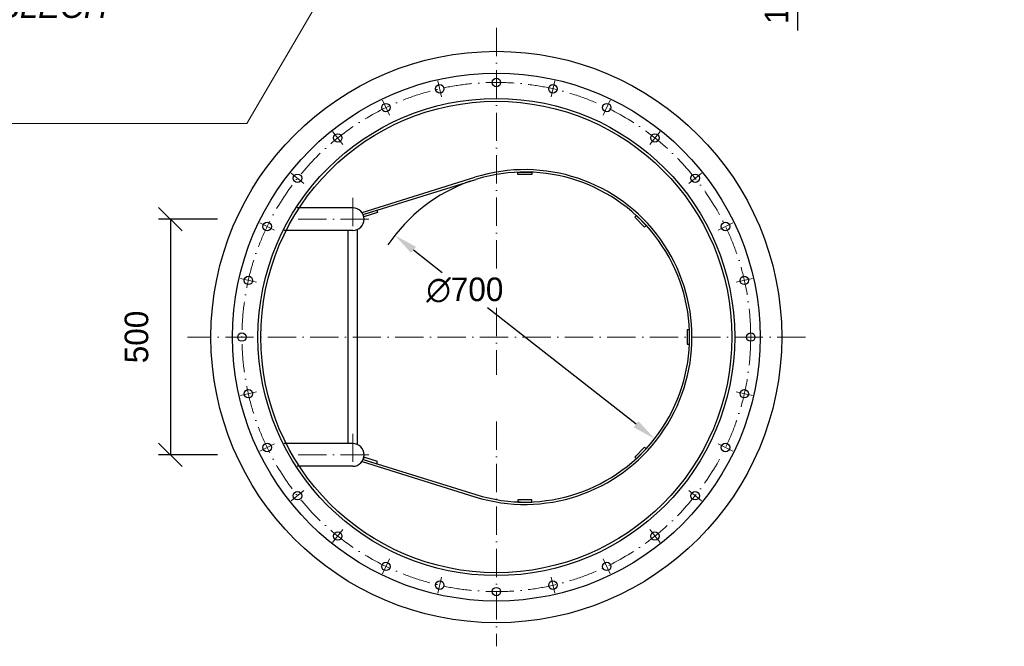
# Model space of a CAD drawing. Header units: millimetres. Extents: x -57642 to 5082813, y -177084 to 58112.
# Tile 8 of 256: x 80386 to 82476, y -175807 to -174477. Entities that reach past the tile are written whole.
import ezdxf

# ---------------------------------------------------------------- set-up
doc = ezdxf.new("R2010")
doc.units = ezdxf.units.MM
doc.linetypes.add('ACAD_ISO10W100', pattern=[18, 12, -3, 0, -3])
doc.layers.add('Bemaßung', color=7, linetype='Continuous', lineweight=9)
doc.layers.add('Beschriftung', color=7, linetype='Continuous', lineweight=9)
doc.styles.add('LBB3.5M1000', font='isocp.shx', dxfattribs={"height": 3.5})
doc.dimstyles.new('DIN', dxfattribs={"dimtxt": 2.5, "dimasz": 2.5, "dimexe": 1.25, "dimexo": 0.625, "dimtad": 1, "dimtih": 1, "dimdec": 4, "dimdsep": 46, "dimlunit": 6, "dimtxsty": 'Standard', "dimcen": 2.5, "dimadec": 0, "dimazin": 0, "dimtfac": 1, "dimtdec": 4, "dimtmove": 0, "dimatfit": 3, "dimfxl": 0, "dimtvp": 1, "dimtolj": 1, "dimtzin": 0, "dimarcsym": 0})

# ---------------------------------------------------------------- blocks, each defined once
blk = doc.blocks.new('_Oblique')
at = {"color": 0, "linetype": 'ByBlock', "lineweight": -2}
blk.add_line((-0.5, -0.5), (0.5, 0.5), dxfattribs=at)
blk = doc.blocks.new('*D310')
at = {"layer": 'Bemaßung', "color": 0, "lineweight": -2, "transparency": 16777216}
for p, q in [((81852.9, -174210.6), (82062.7, -174210.6)), ((82037.7, -174310.6), (82037.7, -174210.6)), ((81852.9, -174310.6), (82062.7, -174310.6)), ((82037.7, -174500.7), (82037.7, -174310.6))]:
    blk.add_line(p, q, dxfattribs=at)
at = {"layer": 'DEFPOINTS', "color": 0, "transparency": 16777216}
for p in [(81812.9, -174210.6), (82037.7, -174210.6), (81812.9, -174310.6)]:
    blk.add_point(p, dxfattribs=at)
at = {"layer": 'Bemaßung', "color": 0, "lineweight": -2, "transparency": 16777216, "xscale": 50, "yscale": 50, "zscale": 50}
for p, rotation in [((82037.7, -174210.6), 90), ((82037.7, -174310.6), 270)]:
    blk.add_blockref('_Oblique', p, dxfattribs=dict(at, rotation=rotation))
at = {"layer": 'Bemaßung', "color": 0, "transparency": 16777216, "insert": (81992.7, -174430.7), "char_height": 50, "attachment_point": 5, "rotation": 90}
blk.add_mtext('\\A1;100', dxfattribs=at)
blk = doc.blocks.new('*D311')
at = {"layer": 'Bemaßung', "color": 0, "lineweight": -2, "transparency": 16777216}
for p, q in [((81221.6, -174965.7), (81282.8, -175013.5)), ((81694.2, -175335.4), (81378.7, -175088.5))]:
    blk.add_line(p, q, dxfattribs=at)
blk.add_arc((81457.9, -175150.5), 350, 109.3479, 146.0493, dxfattribs=at)
at = {"layer": 'Bemaßung', "color": 0, "transparency": 16777216}
for points in [[(81226.8, -174959.1), (81216.5, -174972.2), (81182.3, -174934.9)], [(81699.3, -175328.9), (81689, -175342), (81733.5, -175366.2)]]:
    blk.add_solid(points, dxfattribs=at)
at = {"layer": 'DEFPOINTS', "color": 0, "transparency": 16777216}
for p in [(81182.3, -174934.9), (81733.5, -175366.2)]:
    blk.add_point(p, dxfattribs=at)
at = {"layer": 'Bemaßung', "color": 0, "transparency": 16777216, "insert": (81330.8, -175051), "char_height": 50, "attachment_point": 5}
blk.add_mtext('\\A1;∅700', dxfattribs=at)
blk = doc.blocks.new('*D313')
at = {"layer": 'Bemaßung', "color": 0, "lineweight": -2, "transparency": 16777216}
for p, q in [((80805.6, -174900.5), (80680.7, -174900.5)), ((80705.7, -174900.5), (80705.7, -175400.5)), ((80805.6, -175400.5), (80680.7, -175400.5))]:
    blk.add_line(p, q, dxfattribs=at)
at = {"layer": 'DEFPOINTS', "color": 0, "transparency": 16777216}
for p in [(80845.6, -174900.5), (80705.7, -175400.5), (80845.6, -175400.5)]:
    blk.add_point(p, dxfattribs=at)
at = {"layer": 'Bemaßung', "color": 0, "lineweight": -2, "transparency": 16777216, "xscale": 50, "yscale": 50, "zscale": 50}
for p, rotation in [((80705.7, -174900.5), 90), ((80705.7, -175400.5), 270)]:
    blk.add_blockref('_Oblique', p, dxfattribs=dict(at, rotation=rotation))
at = {"layer": 'Bemaßung', "color": 0, "transparency": 16777216, "insert": (80633.9, -175150.5), "char_height": 50, "attachment_point": 5, "rotation": 90}
blk.add_mtext('\\A1;500', dxfattribs=at)

msp = doc.modelspace()

# ---------------------------------------------------------------- linework, layer by layer
at = {"linetype": 'ACAD_ISO10W100', "lineweight": 18, "ltscale": 5}
for p, q in [((81397.58274, -174494.54391), (81397.58274, -175013.54586)), ((81273.54183, -174607.08518), (81281.30104, -174641.0805)), ((81521.62365, -174607.08518), (81513.86444, -174641.0805)), ((81155.72085, -174648.31252), (81170.85019, -174679.72893)), ((81639.44463, -174648.31252), (81624.31529, -174679.72893)), ((81050.02783, -174714.72384), (81071.76866, -174741.98598)), ((81745.13764, -174714.72384), (81723.39682, -174741.98598)), ((80961.76267, -174802.98901), (80989.0248, -174824.72983)), ((81833.40281, -174802.98901), (81806.14067, -174824.72983)), ((81093.05977, -174855.61855), (81093.05977, -174945.46927)), ((80895.35135, -174908.68202), (80926.76775, -174923.81136)), ((81127.05878, -174900.54391), (80959.89607, -174900.54391)), ((81899.81413, -174908.68202), (81868.39772, -174923.81136)), ((80854.124, -175026.503), (80888.11933, -175034.26221)), ((81941.04147, -175026.503), (81907.04615, -175034.26221)), ((81397.58274, -175088.54586), (81397.58274, -175230.87682)), ((82053.58274, -175150.54391), (80741.58274, -175150.54391)), ((80854.124, -175274.58482), (80888.11933, -175266.82561)), ((81941.04147, -175274.58482), (81907.04615, -175266.82561)), ((81397.58274, -175329.64092), (81397.58274, -175806.54391)), ((81093.05977, -175355.61855), (81093.05977, -175445.46927)), ((80895.35135, -175392.4058), (80926.76775, -175377.27646)), ((81899.81413, -175392.4058), (81868.39772, -175377.27646)), ((81127.05878, -175400.54391), (80959.89607, -175400.54391)), ((80961.76267, -175498.09882), (80989.0248, -175476.35799)), ((81833.40281, -175498.09882), (81806.14067, -175476.35799)), ((81050.02783, -175586.36398), (81071.76866, -175559.10185)), ((81745.13764, -175586.36398), (81723.39682, -175559.10185)), ((81155.72085, -175652.7753), (81170.85019, -175621.3589)), ((81639.44463, -175652.7753), (81624.31529, -175621.3589)), ((81273.54183, -175694.00265), (81281.30104, -175660.00732)), ((81521.62365, -175694.00265), (81513.86444, -175660.00732))]:
    msp.add_line(p, q, dxfattribs=at)
for p, q in [((81112.49256, -174886.41246), (81352.20639, -174811.64569)), ((81114.99399, -174890.77326), (81353.81832, -174816.38051)), ((81092.90878, -174876.39391), (80974.76792, -174876.39391)), ((81092.90878, -174924.69391), (80946.82383, -174924.69391)), ((81082.90878, -175376.39391), (81082.90878, -174924.69391)), ((81102.90878, -175378.56159), (81102.90878, -174922.52623)), ((81092.90878, -175376.39391), (80946.82383, -175376.39391)), ((81112.49256, -175414.67537), (81352.20639, -175489.44213)), ((81114.99399, -175410.31456), (81353.81832, -175484.70731)), ((81092.90878, -175424.69391), (80974.76792, -175424.69391))]:
    msp.add_line(p, q)
for points in [[(81442.90878, -174800.54391), (81472.90878, -174800.54391), (81472.90878, -174805.54391), (81442.90878, -174805.54391)], [(81115.14376, -174890.72661), (81143.78629, -174881.80443), (81145.27332, -174886.57819), (81116.63079, -174895.50037)], [(81716.00275, -174913.66314), (81694.78955, -174892.44994), (81691.25401, -174895.98547), (81712.46722, -174917.19867)], [(81807.90878, -175165.54391), (81807.90878, -175135.54391), (81802.90878, -175135.54391), (81802.90878, -175165.54391)], [(81694.78955, -175408.63789), (81716.00275, -175387.42468), (81712.46722, -175383.88915), (81691.25401, -175405.10235)], [(81115.14324, -175410.36284), (81143.78582, -175419.28488), (81145.27283, -175414.51111), (81116.63025, -175405.58907)], [(81442.90878, -175500.54391), (81472.90878, -175500.54391), (81472.90878, -175495.54391), (81442.90878, -175495.54391)]]:
    msp.add_lwpolyline(points, close=True)
for centre, radius in [((81397.58274, -175150.54391), 606), ((81397.58274, -175150.54391), 560), ((81277.42143, -174624.08284), 9), ((81397.58274, -174610.54391), 9), ((81517.74404, -174624.08284), 9), ((81397.58274, -175150.54391), 506), ((81397.58274, -175150.54391), 500), ((81163.28552, -174664.02072), 9), ((81631.87996, -174664.02072), 9), ((81060.89824, -174728.35491), 9), ((81734.26723, -174728.35491), 9), ((80975.39374, -174813.85942), 9), ((81819.77174, -174813.85942), 9), ((80911.05955, -174916.24669), 9), ((81884.10593, -174916.24669), 9), ((80871.12167, -175030.38261), 9), ((81924.04381, -175030.38261), 9), ((80857.58274, -175150.54391), 9), ((81937.58274, -175150.54391), 9), ((80871.12167, -175270.70522), 9), ((81924.04381, -175270.70522), 9), ((80911.05955, -175384.84113), 9), ((81884.10593, -175384.84113), 9), ((80975.39374, -175487.2284), 9), ((81819.77174, -175487.2284), 9), ((81060.89824, -175572.73291), 9), ((81734.26723, -175572.73291), 9), ((81163.28552, -175637.0671), 9), ((81631.87996, -175637.0671), 9), ((81277.42143, -175677.00498), 9), ((81397.58274, -175690.54391), 9), ((81517.74404, -175677.00498), 9)]:
    msp.add_circle(centre, radius)
msp.add_circle((81397.58274, -175150.54391), 540, dxfattribs=at)
for centre, radius, start, end in [((81457.90878, -175150.54391), 355, 252.67729479, 107.32270521), ((81457.90878, -175150.54391), 350, 252.69841378, 107.30158622), ((81092.90878, -174900.54391), 24.15, 270, 90), ((81092.90878, -175400.54391), 24.15, 270, 90)]:
    msp.add_arc(centre, radius, start, end)
at = {"layer": 'Beschriftung'}
for p, q in [((80867.551, -174697.9954), (81086.44547, -174323.63174)), ((79892.21074, -174697.9954), (80867.551, -174697.9954))]:
    msp.add_line(p, q, dxfattribs=at)

# ---------------------------------------------------------------- texts
at = {"layer": 'Beschriftung', "insert": (80044.88664, -174340.41827), "char_height": 50, "width": 529.8709739, "attachment_point": 1, "style": 'LBB3.5M1000'}
msp.add_mtext('\\pi75.491;{\\fArial|b0|i0|c0|p34;TOP PLATE\\P\\pi3.3734;\\fArial|b0|i1|c0|p34;DECKENBLECH}', dxfattribs=at)

# ---------------------------------------------------------------- dimensions: what is measured, and where the dimension line sits
at = {"layer": 'Bemaßung'}
for base, p1, p2, override, picture, middle in [((82037.7238, -174210.60527), (81812.90878, -174310.60527), (81812.90878, -174210.60527), {"dimscale": 20, "dimexo": 2, "dimgap": 1, "dimdec": 2, "dimblk1": 'Oblique', "dimblk2": 'Oblique', "dimsah": 1, "dimtdec": 2, "dimtmove": 1}, '*D310', (82023.03514, -174430.71285)), ((80705.70378, -175400.54391), (80845.55375, -174900.54391), (80845.55375, -175400.54391), {"dimscale": 20, "dimexo": 2, "dimgap": 1, "dimdec": 2, "dimblk1": 'Oblique', "dimblk2": 'Oblique', "dimsah": 1, "dimtdec": 2, "dimtmove": 2}, '*D313', (80633.90563, -175150.54391))]:
    dim = msp.add_linear_dim(base=base, p1=p1, p2=p2, angle=90, dimstyle='DIN', override=override, dxfattribs=at)
    dim.commit()
    dim.dimension.update_dxf_attribs({"geometry": picture, "text_midpoint": middle, "dimtype": 160})
dim = msp.add_diameter_dim_2p(p1=(81733.54967, -175366.23373), p2=(81182.26788, -174934.8541), dimstyle='DIN', override={"dimscale": 20, "dimdec": 2, "dimtdec": 2, "dimtmove": 2}, dxfattribs=at)
dim.commit()
dim.dimension.update_dxf_attribs({"geometry": '*D311', "text_midpoint": (81330.7552, -175051.04586), "dimtype": 163})

doc.saveas('drawing.dxf')
